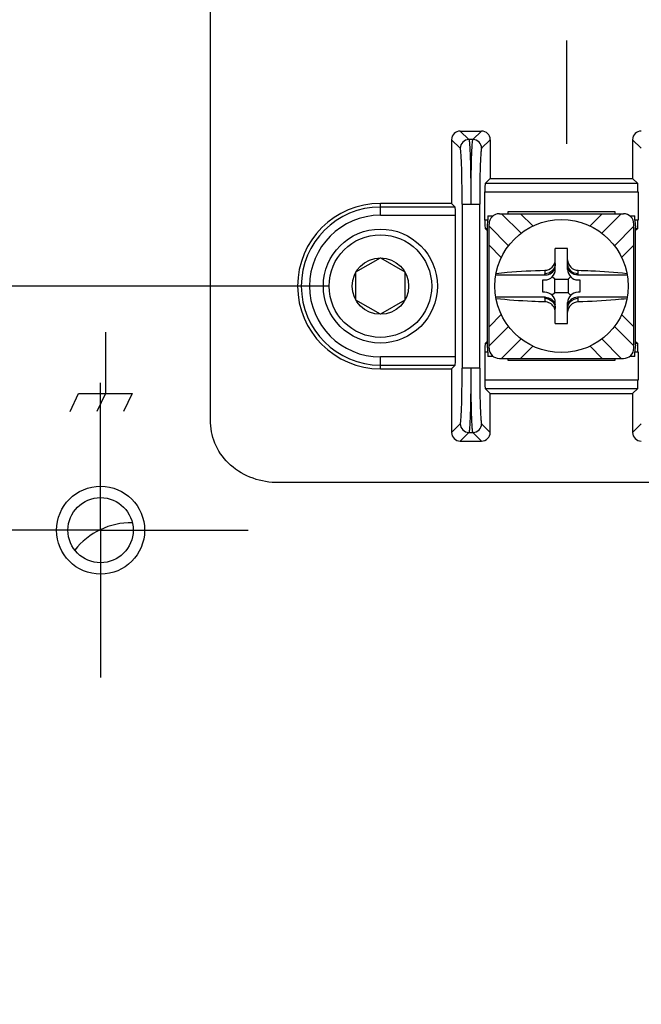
# Model space of a CAD drawing. Header units: inches. Extents: x 0 to 34, y 0 to 22.
# Tile 6 of 55: x 13.8 to 14.5, y 14.2 to 15.4. Entities that reach past the tile are written whole.
import ezdxf

# ---------------------------------------------------------------- set-up
doc = ezdxf.new("R2010")
doc.units = ezdxf.units.IN
doc.header["$LTSCALE"] = 1.87
doc.header["$MEASUREMENT"] = 0
doc.linetypes.add('CENTER', pattern=[0.6, 0.375, -0.075, 0.075, -0.075])
doc.layers.get('0').update_dxf_attribs({"linetype": 'CONTINUOUS'})
doc.layers.add('02___PRT_ALL_AXES', color=7, linetype='CONTINUOUS')
doc.layers.add('DIMENSIONS', color=7, linetype='CONTINUOUS')
doc.styles.get("Standard").update_dxf_attribs({"font": 'txt', "width": 0.8})
doc.dimstyles.new('DIMSTYLE_1', dxfattribs={"dimtxt": 0.125, "dimasz": 0.18, "dimexe": 0.125, "dimexo": 0.0625, "dimgap": 0.09, "dimtad": 0, "dimtih": 1, "dimtoh": 1, "dimlfac": 2, "dimzin": 4, "dimdsep": 46, "dimtxsty": 'STANDARD', "dimblk": '_FILLED', "dimblk1": '_FILLED', "dimblk2": '_FILLED', "dimcen": 0.09, "dimadec": 0, "dimazin": 0, "dimtfac": 1, "dimtofl": 0, "dimtmove": 0, "dimatfit": 3, "dimldrblk": '_FILLED', "dimfxl": 1, "dimtolj": 1, "dimtzin": 4, "dimarcsym": 0})

# ---------------------------------------------------------------- blocks, each defined once
blk = doc.blocks.new('*D0')
at = {"layer": 'DIMENSIONS', "color": 2, "linetype": 'CONTINUOUS'}
blk.add_line((14.1504, 15.0521), (12.1914, 15.0521), dxfattribs=at)
at = {"layer": 'DIMENSIONS', "color": 2, "linetype": 'CONTINUOUS', "insert": (12.1289, 15.1146), "char_height": 0.125, "width": 1.725, "attachment_point": 3, "line_spacing_factor": 0.9}
blk.add_mtext('3X 120.00{\\Ftxt.shx;\\W1.000000;\\H0.125000; }[4.724]', dxfattribs=at)
blk = doc.blocks.new('_FILLED')
at = {"color": 0, "linetype": 'BYBLOCK'}
blk.add_solid([(0, 0), (-1, 0.1736), (-1, -0.1736)], dxfattribs=at)

msp = doc.modelspace()

# ---------------------------------------------------------------- linework, layer by layer
at = {"color": 40, "linetype": 'CONTINUOUS'}
for p, q in [((14.0078, 14.8866), (14.0078, 15.5422)), ((14.438, 15.2241), (14.438, 15.3491)), ((13.8806, 14.9965), (13.8806, 14.9222)), ((13.8379, 14.9006), (13.8482, 14.9222)), ((13.8482, 14.9222), (13.9129, 14.9222)), ((13.8806, 14.9222), (13.8702, 14.9006)), ((13.9129, 14.9222), (13.9025, 14.9006)), ((16.7558, 14.8144), (14.0898, 14.8144))]:
    msp.add_line(p, q, dxfattribs=at)
at = {"color": 7, "linetype": 'CONTINUOUS'}
for p, q in [((14.3094, 15.2396), (14.3199, 15.2292)), ((14.3094, 15.2396), (14.3351, 15.2396)), ((14.3247, 15.2292), (14.3351, 15.2396)), ((14.299, 15.2291), (14.299, 15.1521)), ((14.3094, 15.2187), (14.299, 15.2291)), ((14.3247, 15.2292), (14.3199, 15.2292)), ((14.3456, 15.2291), (14.3352, 15.2187)), ((14.3456, 15.2291), (14.3456, 15.1821)), ((14.5177, 15.2291), (14.5177, 15.1821)), ((14.5282, 15.2187), (14.5177, 15.2291)), ((14.3395, 15.176), (14.3456, 15.1821)), ((14.3456, 15.1821), (14.5177, 15.1821)), ((14.5177, 15.1821), (14.5238, 15.176)), ((14.5238, 15.176), (14.3395, 15.176)), ((14.3392, 15.1318), (14.3392, 15.166)), ((14.3392, 15.166), (14.5242, 15.166)), ((14.5242, 15.166), (14.5242, 15.1318)), ((14.2129, 15.1378), (14.2129, 15.1521)), ((14.299, 15.1521), (14.2129, 15.1521)), ((14.3033, 15.1477), (14.2129, 15.1477)), ((14.3033, 15.1477), (14.299, 15.1521)), ((14.3117, 15.1512), (14.3117, 14.953)), ((14.3117, 15.1512), (14.3327, 15.1512)), ((14.3329, 14.953), (14.3329, 15.1512)), ((14.2129, 15.1378), (14.3037, 15.1378)), ((14.3037, 14.9665), (14.3037, 15.1378)), ((14.3429, 15.1371), (14.3429, 15.1318)), ((14.3429, 15.1371), (14.3492, 15.1371)), ((14.3567, 15.1396), (14.5067, 15.1396)), ((14.3593, 15.1396), (14.3829, 15.1161)), ((14.3673, 15.1396), (14.3673, 15.1421)), ((14.3673, 15.1421), (14.4961, 15.1421)), ((14.3824, 15.1396), (14.3972, 15.1249)), ((14.4662, 15.1249), (14.4809, 15.1396)), ((14.504, 15.1396), (14.4805, 15.1161)), ((14.4961, 15.1421), (14.4961, 15.1396)), ((14.5142, 15.1371), (14.5205, 15.1371)), ((14.5205, 15.1318), (14.5205, 15.1371)), ((14.3429, 15.1318), (14.3392, 15.1318)), ((14.342, 15.1193), (14.3395, 15.1218)), ((14.3395, 15.1218), (14.3424, 15.1218)), ((14.3423, 15.1231), (14.3425, 15.1263)), ((14.3423, 14.9812), (14.3423, 15.1231)), ((14.3425, 15.1263), (14.3428, 15.1295)), ((14.3442, 14.9771), (14.3442, 15.1271)), ((14.3442, 15.1245), (14.3677, 15.1009)), ((14.5192, 15.1245), (14.4956, 15.1009)), ((14.5192, 14.9771), (14.5192, 15.1271)), ((14.5242, 15.1318), (14.5205, 15.1318)), ((14.5209, 15.1218), (14.5238, 15.1218)), ((14.521, 15.1245), (14.5211, 15.1238)), ((14.5211, 15.1238), (14.5211, 15.1231)), ((14.5211, 14.9812), (14.5211, 15.1231)), ((14.5238, 15.1218), (14.5213, 15.1193)), ((14.3589, 15.0866), (14.3442, 15.1014)), ((14.4242, 15.0721), (14.4242, 15.0975)), ((14.4392, 15.0721), (14.4392, 15.0975)), ((14.5192, 15.1014), (14.5044, 15.0866)), ((14.1834, 15.0692), (14.2129, 15.0862)), ((14.2129, 15.0862), (14.2424, 15.0692)), ((14.1834, 15.0351), (14.1834, 15.0692)), ((14.2424, 15.0692), (14.2424, 15.0351)), ((14.3523, 15.0656), (14.4123, 15.0656)), ((14.4117, 15.0712), (14.4117, 15.0669)), ((14.4235, 15.0603), (14.4205, 15.0633)), ((14.4398, 15.0603), (14.4428, 15.0633)), ((14.4511, 15.0656), (14.511, 15.0656)), ((14.4517, 15.0669), (14.4517, 15.0712)), ((14.4092, 15.0446), (14.4092, 15.0596)), ((14.4092, 15.0596), (14.4117, 15.0596)), ((14.4235, 15.044), (14.4235, 15.0603)), ((14.4235, 15.0603), (14.4398, 15.0603)), ((14.4398, 15.0603), (14.4398, 15.044)), ((14.4517, 15.0596), (14.4541, 15.0596)), ((14.4541, 15.0596), (14.4541, 15.0446)), ((14.4123, 15.0386), (14.3523, 15.0386)), ((14.4117, 15.0446), (14.4092, 15.0446)), ((14.4117, 15.0373), (14.4117, 15.033)), ((14.4235, 15.044), (14.4205, 15.041)), ((14.4398, 15.044), (14.4235, 15.044)), ((14.4398, 15.044), (14.4428, 15.041)), ((14.511, 15.0386), (14.4511, 15.0386)), ((14.4541, 15.0446), (14.4517, 15.0446)), ((14.4517, 15.033), (14.4517, 15.0373)), ((14.2129, 15.018), (14.1834, 15.0351)), ((14.2424, 15.0351), (14.2129, 15.018)), ((14.4242, 15.0068), (14.4242, 15.0321)), ((14.4392, 15.0068), (14.4392, 15.0321)), ((14.3442, 15.0028), (14.3589, 15.0176)), ((14.5044, 15.0176), (14.5192, 15.0028)), ((14.3677, 15.0033), (14.3442, 14.9798)), ((14.4956, 15.0033), (14.5192, 14.9798)), ((14.342, 14.985), (14.3395, 14.9825)), ((14.3424, 14.9825), (14.3395, 14.9825)), ((14.3423, 14.9805), (14.3423, 14.9811)), ((14.3423, 14.9797), (14.3423, 14.9805)), ((14.3829, 14.9882), (14.3593, 14.9646)), ((14.3972, 14.9794), (14.3824, 14.9646)), ((14.4809, 14.9646), (14.4662, 14.9794)), ((14.4805, 14.9882), (14.504, 14.9646)), ((14.5208, 14.978), (14.5205, 14.9748)), ((14.5211, 14.9811), (14.5208, 14.978)), ((14.5238, 14.9825), (14.5209, 14.9825)), ((14.5213, 14.985), (14.5238, 14.9825)), ((14.2129, 14.9521), (14.2129, 14.9665)), ((14.3037, 14.9665), (14.2129, 14.9665)), ((14.3392, 14.9725), (14.3392, 14.9382)), ((14.3392, 14.9725), (14.3429, 14.9725)), ((14.3429, 14.9725), (14.3429, 14.9671)), ((14.3492, 14.9671), (14.3429, 14.9671)), ((14.5205, 14.9671), (14.5142, 14.9671)), ((14.5205, 14.9671), (14.5205, 14.9725)), ((14.5205, 14.9725), (14.5242, 14.9725)), ((14.5242, 14.9725), (14.5242, 14.9382)), ((14.2129, 14.9565), (14.3033, 14.9565)), ((14.299, 14.9521), (14.3033, 14.9565)), ((14.3567, 14.9646), (14.5067, 14.9646)), ((14.3673, 14.9621), (14.3673, 14.9646)), ((14.4961, 14.9621), (14.3673, 14.9621)), ((14.4961, 14.9646), (14.4961, 14.9621)), ((14.2129, 14.9521), (14.299, 14.9521)), ((14.299, 14.9521), (14.299, 14.8751)), ((14.3327, 14.953), (14.3117, 14.953)), ((14.5242, 14.9382), (14.3392, 14.9382)), ((14.3395, 14.9283), (14.3456, 14.9221)), ((14.3395, 14.9283), (14.5238, 14.9283)), ((14.3456, 14.8751), (14.3456, 14.9221)), ((14.3456, 14.9221), (14.5177, 14.9221)), ((14.5238, 14.9283), (14.5177, 14.9221)), ((14.5177, 14.9221), (14.5177, 14.8751)), ((14.299, 14.8751), (14.3094, 14.8856)), ((14.3352, 14.8856), (14.3456, 14.8751)), ((14.5177, 14.8751), (14.5282, 14.8856)), ((14.3199, 14.8751), (14.3094, 14.8646)), ((14.3199, 14.8751), (14.3247, 14.8751)), ((14.3351, 14.8646), (14.3247, 14.8751)), ((14.3094, 14.8646), (14.3351, 14.8646))]:
    msp.add_line(p, q, dxfattribs=at)
for centre, radius in [((14.4317, 15.0521), 0.0805), ((14.2129, 15.0521), 0.0689), ((14.2129, 15.0521), 0.062), ((14.2129, 15.0521), 0.0341), ((13.8748, 14.7569), 0.0394)]:
    msp.add_circle(centre, radius, dxfattribs=at)
for centre, radius, start, end in [((14.3199, 15.2187), 0.0105, 90.0842, 179.9158), ((14.3247, 15.2187), 0.0105, 0.0842, 89.9158), ((14.2129, 15.0521), 0.1, 90, 270), ((14.2129, 15.0521), 0.0956, 90, 270), ((14.2129, 15.0521), 0.0856, 90, 270), ((14.3567, 15.1271), 0.0125, 90, 180), ((14.5067, 15.1271), 0.0125, 0, 90), ((14.3026, 15.1318), 0.0402, 358.3299, 359.981), ((14.2977, 15.1319), 0.0451, 356.8823, 358.3376), ((14.4317, 14.8848), 0.2128, 87.9804, 92.0196), ((14.4117, 15.0721), 0.0125, 270, 360), ((14.4517, 15.0721), 0.0125, 180, 270), ((14.4117, 15.0321), 0.0125, 0, 90), ((14.4517, 15.0321), 0.0125, 90, 180), ((14.4317, 15.2195), 0.2128, 267.9804, 272.0196), ((14.3567, 14.9771), 0.0125, 180, 270), ((14.5067, 14.9771), 0.0125, 270, 360), ((14.5656, 14.9723), 0.0451, 176.8822, 178.3376), ((14.5607, 14.9725), 0.0402, 178.3299, 179.981), ((14.3199, 14.8856), 0.0105, 180.0842, 269.9158), ((14.3247, 14.8856), 0.0105, 270.0842, 359.9158)]:
    msp.add_arc(centre, radius, start, end, dxfattribs=at)
for centre, major_axis, ratio, start_param, end_param in [((14.3095, 15.2291), (0.00743, -0.00743), 0.998783, 2.356803, 3.926382), ((14.3351, 15.2291), (0.00743, 0.00743), 0.998783, -0.784789, 0.784789), ((14.5282, 15.2291), (0.00743, -0.00743), 0.998783, 2.356803, 3.926382), ((14.3395, 15.166), (0, 0.01), 0.034921, 0.034907, 1.570796), ((14.5238, 15.166), (0, 0.01), 0.034921, -1.570796, -0.034907), ((14.3033, 15.1378), (0, 0.01), 0.034921, -1.570796, -0.034907), ((14.3395, 15.1318), (0, 0.01), 0.034921, -4.712389, -3.176499), ((14.5238, 15.1318), (0, 0.01), 0.034921, -3.106686, -1.570796), ((14.3395, 14.9725), (0, 0.01), 0.034921, 0.034907, 1.570796), ((14.5238, 14.9725), (0, 0.01), 0.034921, -1.570796, -0.034907), ((14.3033, 14.9665), (0, 0.01), 0.034921, -3.106686, -1.570796), ((14.3395, 14.9382), (0, 0.01), 0.034921, -4.712389, -3.176499), ((14.5238, 14.9382), (0, 0.01), 0.034921, -3.106686, -1.570796), ((14.3095, 14.8751), (0.00743, 0.00743), 0.998783, 2.356803, 3.926382), ((14.3351, 14.8751), (-0.00743, 0.00743), 0.998783, 2.356803, 3.926382), ((14.5282, 14.8751), (0.00743, 0.00743), 0.998783, 2.356803, 3.926382)]:
    msp.add_ellipse(centre, major_axis=major_axis, ratio=ratio, start_param=start_param, end_param=end_param, dxfattribs=at)
for points, knots in [([(14.3199, 15.2292), (14.32, 15.229), (14.3202, 15.2283), (14.3204, 15.227), (14.3206, 15.2249), (14.3209, 15.2209), (14.3212, 15.2143), (14.3216, 15.2047), (14.3218, 15.1932), (14.322, 15.1801), (14.3222, 15.1659), (14.3222, 15.1562), (14.3222, 15.1512)], [0, 0, 0, 0, 0.008455, 0.025755, 0.051939, 0.086811, 0.181298, 0.305811, 0.455665, 0.625464, 0.809247, 1, 1, 1, 1]), ([(14.3224, 15.1512), (14.3224, 15.1562), (14.3224, 15.1659), (14.3226, 15.1801), (14.3228, 15.1932), (14.323, 15.2047), (14.3234, 15.2143), (14.3237, 15.2209), (14.324, 15.2249), (14.3242, 15.227), (14.3244, 15.2283), (14.3245, 15.229), (14.3247, 15.2292)], [0, 0, 0, 0, 0.190842, 0.374546, 0.544562, 0.694524, 0.818823, 0.91321, 0.948058, 0.974253, 0.991558, 1, 1, 1, 1]), ([(14.3117, 15.1512), (14.3117, 15.1597), (14.3116, 15.1719), (14.3113, 15.1875), (14.3111, 15.1975), (14.3107, 15.2058), (14.3104, 15.2116), (14.3101, 15.215), (14.3099, 15.2168), (14.3097, 15.2179), (14.3096, 15.2185), (14.3094, 15.2187)], [0, 0, 0, 0, 0.374422, 0.544168, 0.693976, 0.81846, 0.91294, 0.947824, 0.974037, 0.991397, 1, 1, 1, 1]), ([(14.3352, 15.2187), (14.335, 15.2185), (14.3349, 15.2179), (14.3347, 15.2168), (14.3345, 15.215), (14.3342, 15.2116), (14.3338, 15.2058), (14.3335, 15.1976), (14.3332, 15.1876), (14.333, 15.1719), (14.3329, 15.1597), (14.3329, 15.1512)], [0, 0, 0, 0, 0.008589, 0.025952, 0.052175, 0.087034, 0.181415, 0.305684, 0.455602, 0.625566, 1, 1, 1, 1]), ([(14.5205, 15.1318), (14.5205, 15.1311), (14.5205, 15.1287), (14.5208, 15.1263), (14.521, 15.1245)], [0, 0, 0, 0, 0.27749, 1, 1, 1, 1]), ([(14.4117, 15.0712), (14.4149, 15.0713), (14.4214, 15.074), (14.4242, 15.0806), (14.4242, 15.0837)], [0, 0, 0, 0, 0.503153, 1, 1, 1, 1]), ([(14.4242, 15.0793), (14.4242, 15.0761), (14.4215, 15.0695), (14.4148, 15.0669), (14.4117, 15.0669)], [0, 0, 0, 0, 0.497823, 1, 1, 1, 1]), ([(14.4123, 15.0656), (14.4149, 15.0656), (14.4203, 15.0674), (14.4235, 15.0721), (14.4242, 15.0746)], [0, 0, 0, 0, 0.500117, 1, 1, 1, 1]), ([(14.4392, 15.0837), (14.4392, 15.0806), (14.4419, 15.074), (14.4485, 15.0713), (14.4517, 15.0712)], [0, 0, 0, 0, 0.496847, 1, 1, 1, 1]), ([(14.4517, 15.0669), (14.4485, 15.0669), (14.4419, 15.0695), (14.4392, 15.0761), (14.4392, 15.0793)], [0, 0, 0, 0, 0.502177, 1, 1, 1, 1]), ([(14.4511, 15.0656), (14.4484, 15.0656), (14.443, 15.0674), (14.4399, 15.0721), (14.4392, 15.0746)], [0, 0, 0, 0, 0.500116, 1, 1, 1, 1]), ([(14.3526, 15.0675), (14.3572, 15.068), (14.3768, 15.0699), (14.3965, 15.0709), (14.4117, 15.0712)], [0, 0, 0, 0, 0.230293, 1, 1, 1, 1]), ([(14.4123, 15.0656), (14.4122, 15.0657), (14.4119, 15.0661), (14.4117, 15.0666), (14.4117, 15.0669)], [0, 0, 0, 0, 0.290754, 1, 1, 1, 1]), ([(14.4517, 15.0669), (14.4517, 15.0666), (14.4515, 15.0661), (14.4511, 15.0657), (14.4511, 15.0656)], [0, 0, 0, 0, 0.708851, 1, 1, 1, 1]), ([(14.4517, 15.0712), (14.4569, 15.0711), (14.4766, 15.0705), (14.4963, 15.0691), (14.5107, 15.0675)], [0, 0, 0, 0, 0.266251, 1, 1, 1, 1]), ([(14.4117, 15.0373), (14.4117, 15.0377), (14.4119, 15.0382), (14.4122, 15.0385), (14.4123, 15.0386)], [0, 0, 0, 0, 0.709246, 1, 1, 1, 1]), ([(14.4117, 15.0373), (14.4148, 15.0373), (14.4215, 15.0347), (14.4242, 15.0282), (14.4242, 15.025)], [0, 0, 0, 0, 0.502177, 1, 1, 1, 1]), ([(14.4123, 15.0386), (14.4149, 15.0386), (14.4203, 15.0369), (14.4235, 15.0322), (14.4242, 15.0297)], [0, 0, 0, 0, 0.500118, 1, 1, 1, 1]), ([(14.4511, 15.0386), (14.4484, 15.0386), (14.443, 15.0369), (14.4399, 15.0322), (14.4392, 15.0297)], [0, 0, 0, 0, 0.500115, 1, 1, 1, 1]), ([(14.4392, 15.025), (14.4392, 15.0282), (14.4419, 15.0347), (14.4485, 15.0373), (14.4517, 15.0373)], [0, 0, 0, 0, 0.497823, 1, 1, 1, 1]), ([(14.4511, 15.0386), (14.4511, 15.0385), (14.4515, 15.0382), (14.4517, 15.0377), (14.4517, 15.0373)], [0, 0, 0, 0, 0.291149, 1, 1, 1, 1]), ([(14.4117, 15.033), (14.4064, 15.0331), (14.3867, 15.0338), (14.367, 15.0352), (14.3526, 15.0368)], [0, 0, 0, 0, 0.266251, 1, 1, 1, 1]), ([(14.4223, 15.0269), (14.4212, 15.0287), (14.418, 15.0318), (14.4138, 15.033), (14.4117, 15.033)], [0, 0, 0, 0, 0.500378, 1, 1, 1, 1]), ([(14.4517, 15.033), (14.4485, 15.0329), (14.4419, 15.0302), (14.4392, 15.0237), (14.4392, 15.0205)], [0, 0, 0, 0, 0.503157, 1, 1, 1, 1]), ([(14.5107, 15.0368), (14.5062, 15.0363), (14.4866, 15.0343), (14.4668, 15.0334), (14.4517, 15.033)], [0, 0, 0, 0, 0.230293, 1, 1, 1, 1]), ([(14.3429, 14.9725), (14.3429, 14.9731), (14.3428, 14.9756), (14.3425, 14.978), (14.3423, 14.9797)], [0, 0, 0, 0, 0.27749, 1, 1, 1, 1]), ([(14.3094, 14.8856), (14.3096, 14.8857), (14.3097, 14.8863), (14.3099, 14.8874), (14.3101, 14.8892), (14.3104, 14.8927), (14.3107, 14.8984), (14.3111, 14.9067), (14.3113, 14.9167), (14.3116, 14.9323), (14.3117, 14.9446), (14.3117, 14.953)], [0, 0, 0, 0, 0.008589, 0.025952, 0.052175, 0.087034, 0.181415, 0.305684, 0.455602, 0.625566, 1, 1, 1, 1]), ([(14.3222, 14.953), (14.3222, 14.9481), (14.3222, 14.9383), (14.322, 14.9242), (14.3218, 14.9111), (14.3216, 14.8995), (14.3212, 14.8899), (14.3209, 14.8833), (14.3206, 14.8793), (14.3204, 14.8773), (14.3202, 14.876), (14.32, 14.8753), (14.3199, 14.8751)], [0, 0, 0, 0, 0.190842, 0.374546, 0.544562, 0.694524, 0.818823, 0.91321, 0.948058, 0.974253, 0.991558, 1, 1, 1, 1]), ([(14.3247, 14.8751), (14.3245, 14.8753), (14.3244, 14.876), (14.3242, 14.8773), (14.324, 14.8793), (14.3237, 14.8833), (14.3234, 14.8899), (14.323, 14.8995), (14.3228, 14.9111), (14.3226, 14.9242), (14.3224, 14.9383), (14.3224, 14.9481), (14.3224, 14.953)], [0, 0, 0, 0, 0.008455, 0.025755, 0.051939, 0.086811, 0.181298, 0.305811, 0.455665, 0.625464, 0.809247, 1, 1, 1, 1]), ([(14.3329, 14.953), (14.3329, 14.9446), (14.333, 14.9323), (14.3332, 14.9167), (14.3335, 14.9067), (14.3338, 14.8984), (14.3342, 14.8927), (14.3345, 14.8892), (14.3347, 14.8874), (14.3349, 14.8863), (14.335, 14.8857), (14.3352, 14.8856)], [0, 0, 0, 0, 0.374422, 0.544168, 0.693976, 0.81846, 0.91294, 0.947824, 0.974037, 0.991397, 1, 1, 1, 1])]:
    msp.add_open_spline(points, degree=3, knots=knots, dxfattribs=at)
msp.add_open_spline([(14.4242, 15.0205), (14.4242, 15.0228), (14.4235, 15.0251), (14.4223, 15.0269)], degree=3, dxfattribs=at)
at = {"color": 40, "linetype": 'CONTINUOUS'}
msp.add_open_spline([(14.0898, 14.8144), (14.0692, 14.8144), (14.0279, 14.8276), (14.0078, 14.8678), (14.0078, 14.8866)], degree=3, knots=[0, 0, 0, 0, 0.522533, 1, 1, 1, 1], dxfattribs=at)
at = {"layer": '02___PRT_ALL_AXES', "color": 7, "linetype": 'CENTER'}
for q in [(13.8748, 14.9351), (13.6966, 14.7569), (13.8748, 14.5786), (14.0531, 14.7569)]:
    msp.add_line((13.8748, 14.7569), q, dxfattribs=at)
at = {"layer": '02___PRT_ALL_AXES', "color": 7, "linetype": 'CONTINUOUS'}
msp.add_circle((13.8748, 14.7569), 0.0532, dxfattribs=at)
msp.add_arc((13.9125, 14.6774), 0.0886, 89.5917, 141.1637, dxfattribs=at)

# ---------------------------------------------------------------- dimensions: what is measured, and where the dimension line sits
at = {"layer": 'DIMENSIONS', "color": 2, "linetype": 'CONTINUOUS'}
dim = msp.add_ordinate_dim(feature_location=(14.1504, 15.0521), offset=(-1.959, 0), dtype=0, origin=(18.6777, 12.6899), text='3X <>', dimstyle='DIMSTYLE_1', override={"dimtad": 1, "dimtih": 0, "dimtoh": 0}, dxfattribs=at)
dim.commit()
dim.dimension.update_dxf_attribs({"geometry": '*D0', "text_midpoint": (11.2664, 15.0521)})

doc.saveas('drawing.dxf')
